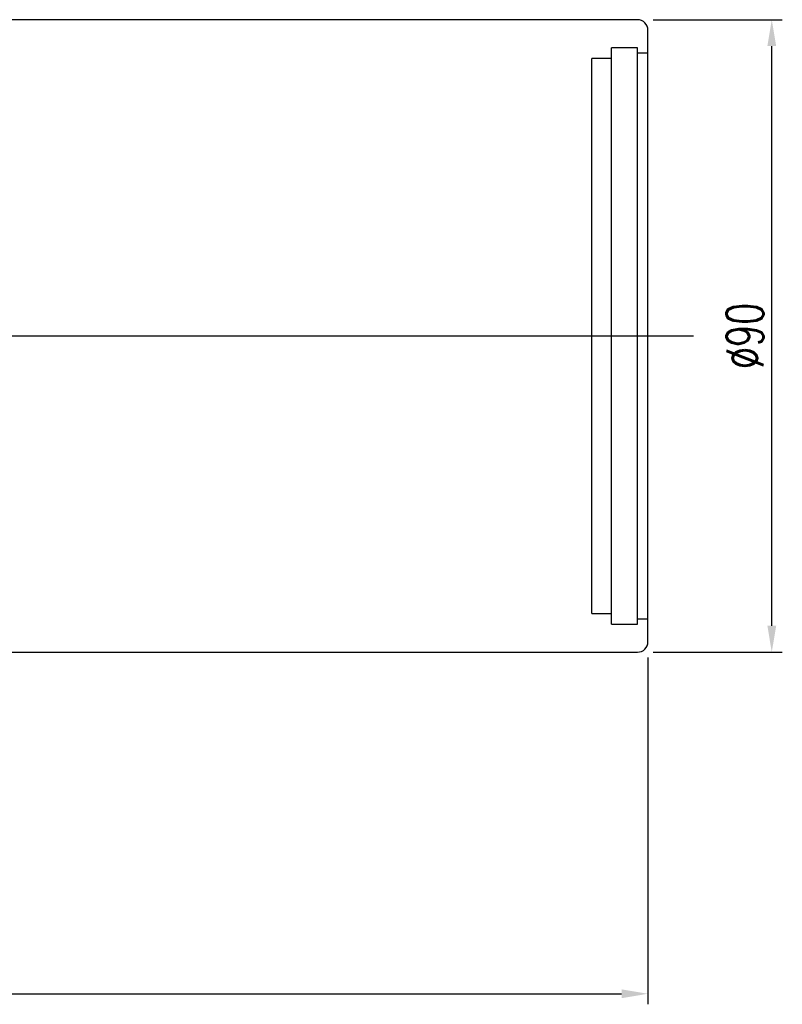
# Model space of a CAD drawing. Header units: millimetres. Extents: x 6 to 431, y 30 to 247.
# Tile 49 of 49: x 323 to 431, y 30 to 170. Entities that reach past the tile are written whole.
import ezdxf
from ezdxf.lldxf.tags import DXFTag

# ---------------------------------------------------------------- set-up
doc = ezdxf.new("R2010")
doc.units = ezdxf.units.MM
doc.header["$LTSCALE"] = 0.2
doc.layers.get('DEFPOINTS').update_dxf_attribs({"linetype": 'CONTINUOUS'})
doc.layers.add('layer 1', color=7, linetype='CONTINUOUS')
doc.styles.add('DIM-7', font='SIMPLEX.shx', dxfattribs={"width": 0.7, "bigfont": 'chineset.shx'})
tags = doc.linetypes.add('DASHED', pattern=[25.72, 12.86, -12.86]).pattern_tags.tags
tags[6:7] = [DXFTag(74, 4), DXFTag(75, 0), DXFTag(340, '0'), DXFTag(46, 0.0), DXFTag(50, 0.0), DXFTag(44, 0.0), DXFTag(45, 0.0)]
tags[4:5] = [DXFTag(74, 4), DXFTag(75, 0), DXFTag(340, '0'), DXFTag(46, 0.0), DXFTag(50, 0.0), DXFTag(44, 0.0), DXFTag(45, 0.0)]
doc.dimstyles.new('CNS', dxfattribs={"dimtxt": 3.5, "dimasz": 2.5, "dimexe": 1, "dimexo": 1.5, "dimgap": 0.09, "dimtad": 0, "dimdsep": 46, "dimtxsty": 'DIM-7', "dimcen": 0.09, "dimclrd": 1, "dimclre": 1, "dimclrt": 4, "dimadec": 0, "dimazin": 0, "dimtfac": 1, "dimtix": 1, "dimtmove": 2, "dimatfit": 3, "dimfxl": 1, "dimtvp": 0.971429, "dimtolj": 1, "dimarcsym": 0})

# ---------------------------------------------------------------- blocks, each defined once
blk = doc.blocks.new('*D4')
at = {"layer": 'DEFPOINTS', "color": 0, "transparency": 16777216}
for p in [(201.1, 81.91), (412.1, 81.91), (412.1, 31.81)]:
    blk.add_point(p, dxfattribs=at)
at = {"layer": 'layer 1', "lineweight": -2, "transparency": 16777216}
for p, q in [((201.1, 79.66), (201.1, 30.31)), ((412.1, 79.66), (412.1, 30.31)), ((204.85, 31.81), (408.35, 31.81))]:
    blk.add_line(p, q, dxfattribs=at)
at = {"layer": 'layer 1', "transparency": 16777216}
for points in [[(204.85, 32.43), (204.85, 31.18), (201.1, 31.81)], [(408.35, 32.43), (408.35, 31.18), (412.1, 31.81)]]:
    blk.add_solid(points, dxfattribs=at)
at = {"layer": 'layer 1', "transparency": 16777216, "insert": (306.6, 35.63), "char_height": 5.25, "attachment_point": 5, "style": 'DIM-7'}
blk.add_mtext('\\A1;211', dxfattribs=at)
blk = doc.blocks.new('*D6')
at = {"layer": 'DEFPOINTS', "color": 0, "transparency": 16777216}
for p in [(410.6, 170.41), (429.72, 170.41), (410.6, 80.41)]:
    blk.add_point(p, dxfattribs=at)
at = {"layer": 'layer 1', "lineweight": -2, "transparency": 16777216}
for p, q in [((412.85, 170.41), (431.22, 170.41)), ((429.72, 84.16), (429.72, 166.66)), ((412.85, 80.41), (431.22, 80.41))]:
    blk.add_line(p, q, dxfattribs=at)
at = {"layer": 'layer 1', "transparency": 16777216}
for points in [[(429.1, 166.66), (430.35, 166.66), (429.72, 170.41)], [(429.1, 84.16), (430.35, 84.16), (429.72, 80.41)]]:
    blk.add_solid(points, dxfattribs=at)
at = {"layer": 'layer 1', "transparency": 16777216, "insert": (425.9, 125.41), "char_height": 5.25, "attachment_point": 5, "rotation": 90, "style": 'DIM-7'}
blk.add_mtext('\\A1;%%C90', dxfattribs=at)

msp = doc.modelspace()

# ---------------------------------------------------------------- linework, layer by layer
at = {"layer": 'layer 1', "linetype": 'Continuous'}
for p, q in [((410.603, 170.407), (242.603, 170.407)), ((412.103, 81.907), (412.103, 168.907)), ((242.603, 80.407), (410.603, 80.407))]:
    msp.add_line(p, q, dxfattribs=at)
at = {"layer": 'layer 1', "linetype": 'DASHED'}
for p, q in [((410.603, 166.407), (406.903, 166.407)), ((406.903, 84.407), (406.903, 166.407)), ((410.603, 84.407), (410.603, 166.407)), ((412.103, 165.657), (410.603, 165.657)), ((406.903, 164.907), (404.103, 164.907)), ((404.103, 85.907), (404.103, 164.907)), ((404.103, 85.907), (406.903, 85.907)), ((406.903, 84.407), (410.603, 84.407)), ((410.603, 85.157), (412.103, 85.157))]:
    msp.add_line(p, q, dxfattribs=at)
at = {"layer": 'layer 1'}
msp.add_line((192.153, 125.407), (418.603, 125.407), dxfattribs=at)
at = {"layer": 'layer 1', "linetype": 'Continuous'}
for centre, start, end in [((410.603, 168.907), 0, 90), ((410.603, 81.907), 270, 0)]:
    msp.add_arc(centre, 1.5, start, end, dxfattribs=at)

# ---------------------------------------------------------------- dimensions: what is measured, and where the dimension line sits
at = {"layer": 'layer 1'}
dim = msp.add_linear_dim(base=(429.722, 170.407), p1=(410.603, 80.407), p2=(410.603, 170.407), angle=90, text='%%C<>', dimstyle='CNS', override={"dimscale": 1.5, "dimgap": 0.8, "dimtad": 1, "dimclrd": 256, "dimclre": 256, "dimclrt": 256, "dimadec": 2, "dimazin": 2, "dimtm": 1e-09, "dimtfac": 0.6, "dimtmove": 1, "dimatfit": 0}, dxfattribs=at)
dim.commit()
dim.dimension.update_dxf_attribs({"geometry": '*D6', "text_midpoint": (425.897, 125.407)})
dim = msp.add_linear_dim(base=(412.103, 31.807), p1=(201.103, 81.907), p2=(412.103, 81.907), dimstyle='CNS', override={"dimscale": 1.5, "dimgap": 0.8, "dimtad": 1, "dimclrd": 256, "dimclre": 256, "dimclrt": 256, "dimadec": 2, "dimazin": 2, "dimtm": 1e-09, "dimtfac": 0.6, "dimtmove": 1, "dimatfit": 0}, dxfattribs=at)
dim.commit()
dim.dimension.update_dxf_attribs({"geometry": '*D4', "text_midpoint": (306.603, 35.632)})

doc.saveas('drawing.dxf')
